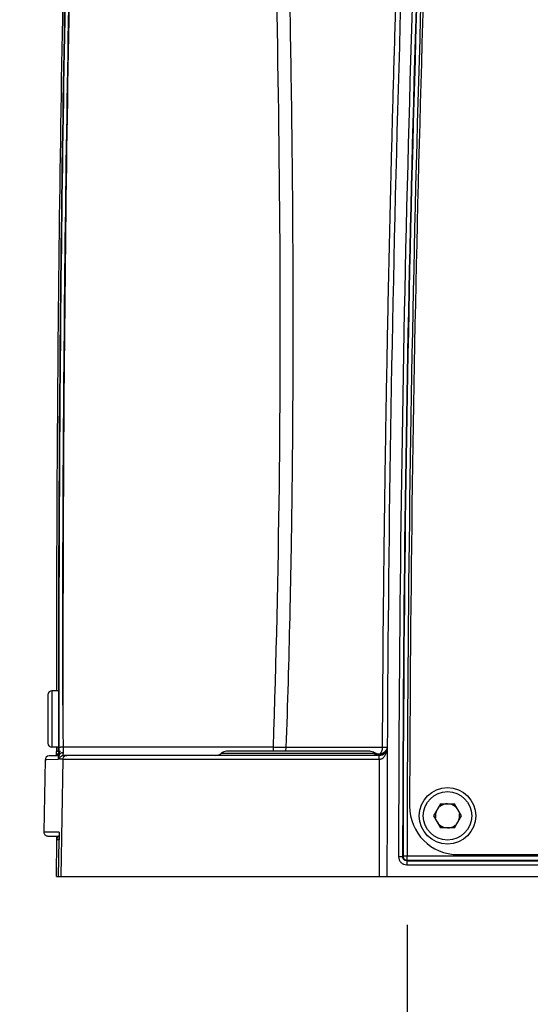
# Model space of a CAD drawing. Header units: millimetres. Extents: x 5828 to 6704, y 123 to 421.
# Tile 61 of 256: x 6335.03 to 6338.19, y 224.58 to 230.68. Entities that reach past the tile are written whole.
import ezdxf

# ---------------------------------------------------------------- set-up
doc = ezdxf.new("R2010")
doc.units = ezdxf.units.MM
doc.layers.add('外形图', color=7, linetype='Continuous')
doc.layers.add('尺寸标注', color=7, linetype='Continuous')
doc.styles.add('微软雅黑', font='msyh.ttc', dxfattribs={"height": 1.5})
doc.dimstyles.new('尺寸标注_1_20比例', dxfattribs={"dimtxt": 1.5, "dimasz": 1.25, "dimexe": 0.5, "dimexo": 0.4, "dimgap": 0.5, "dimtad": 1, "dimdec": 1, "dimlfac": 20, "dimdsep": 46, "dimtxsty": '微软雅黑', "dimcen": 0.09, "dimadec": 0, "dimazin": 0, "dimtp": 0.01, "dimtm": 0.01, "dimtfac": 1, "dimtdec": 1, "dimtofl": 0, "dimtmove": 0, "dimatfit": 3, "dimfxl": 1, "dimtolj": 1, "dimarcsym": 0})

# ---------------------------------------------------------------- blocks, each defined once
blk = doc.blocks.new('*D1069')
at = {"layer": 'Defpoints', "color": 0}
for p in [(6331.7491, 225.6193), (6335.2009, 225.6193), (6335.2539, 225.3693)]:
    blk.add_point(p, dxfattribs=at)
at = {"layer": '尺寸标注', "color": 0, "lineweight": -2}
for p, q in [((6331.7491, 226.8693), (6331.7491, 230.1784)), ((6334.8009, 225.6193), (6331.2491, 225.6193)), ((6334.8539, 225.3693), (6331.2491, 225.3693)), ((6331.7491, 224.1193), (6331.7491, 222.8693))]:
    blk.add_line(p, q, dxfattribs=at)
at = {"layer": '尺寸标注', "color": 0}
for points in [[(6331.5408, 226.8693), (6331.9575, 226.8693), (6331.7491, 225.6193)], [(6331.9575, 224.1193), (6331.5408, 224.1193), (6331.7491, 225.3693)]]:
    blk.add_solid(points, dxfattribs=at)
at = {"layer": '尺寸标注', "color": 0, "insert": (6330.4883, 229.2245), "char_height": 1.5, "attachment_point": 5, "rotation": 90, "style": '微软雅黑'}
blk.add_mtext('\\A1;\\A1;{\\fAlibaba PuHuiTi 3.0 55 Regular|b0|i0|c134|p18;5}', dxfattribs=at)
blk = doc.blocks.new('*D1071')
at = {"layer": 'Defpoints', "color": 0}
for p in [(6337.4256, 225.4689), (6344.3264, 225.4689), (6344.3264, 218.6911)]:
    blk.add_point(p, dxfattribs=at)
at = {"layer": '尺寸标注', "color": 0, "lineweight": -2}
for p, q in [((6337.4256, 225.0689), (6337.4256, 218.1911)), ((6344.3264, 225.0689), (6344.3264, 218.1911)), ((6338.6756, 218.6911), (6343.0764, 218.6911))]:
    blk.add_line(p, q, dxfattribs=at)
at = {"layer": '尺寸标注', "color": 0}
for points in [[(6338.6756, 218.8994), (6338.6756, 218.4828), (6337.4256, 218.6911)], [(6343.0764, 218.4828), (6343.0764, 218.8994), (6344.3264, 218.6911)]]:
    blk.add_solid(points, dxfattribs=at)
at = {"layer": '尺寸标注', "color": 0, "insert": (6340.7748, 219.9627), "char_height": 1.5, "attachment_point": 5, "style": '微软雅黑'}
blk.add_mtext('\\A1;{\\fAlibaba PuHuiTi 3.0 55 Regular|b0|i0|c134|p18;137}', dxfattribs=at)

msp = doc.modelspace()

# ---------------------------------------------------------------- linework, layer by layer
at = {"layer": '外形图', "linetype": 'ByBlock'}
for p, q in [((6335.2012, 226.4943), (6335.2012, 226.1944)), ((6335.2684, 226.5193), (6335.2262, 226.5193)), ((6335.2262, 226.5193), (6335.2262, 226.1693)), ((6335.2675, 226.1693), (6335.2262, 226.1693)), ((6335.2547, 226.1693), (6335.2548, 226.1422)), ((6335.2674, 226.1425), (6335.2673, 226.1689)), ((6336.5955, 226.1691), (6335.2949, 226.1691)), ((6336.5955, 226.1691), (6336.5955, 226.1443)), ((6337.2716, 226.1678), (6336.6756, 226.1678)), ((6337.2716, 226.1753), (6337.2716, 226.1678)), ((6335.2708, 226.1169), (6335.2082, 226.1158)), ((6335.268, 226.1193), (6335.2667, 226.1193)), ((6335.2706, 226.1193), (6335.268, 226.1193)), ((6335.2707, 226.1178), (6335.2706, 226.1193)), ((6335.2708, 226.1143), (6335.2707, 226.1178)), ((6337.2528, 226.1193), (6335.2982, 226.1193)), ((6337.2203, 226.1318), (6336.2748, 226.1318)), ((6337.1942, 226.1443), (6336.3078, 226.1443)), ((6337.2235, 226.1348), (6337.2231, 226.1345)), ((6337.2455, 226.1258), (6337.2235, 226.1348)), ((6337.2672, 226.1274), (6337.2455, 226.1258)), ((6337.2851, 226.1371), (6337.2661, 226.1271)), ((6337.2863, 226.1381), (6337.2672, 226.1274)), ((6337.2982, 226.1541), (6337.2851, 226.1371)), ((6337.299, 226.1559), (6337.2863, 226.1381)), ((6337.2984, 226.1551), (6337.2982, 226.1541)), ((6335.1837, 226.0913), (6335.1759, 225.6448)), ((6335.1941, 226.0914), (6335.1837, 226.0913)), ((6335.264, 226.0927), (6335.1941, 226.0914)), ((6335.2939, 226.0948), (6335.2732, 226.0948)), ((6335.2939, 226.0948), (6335.282, 225.3693)), ((6335.2939, 226.0948), (6337.2534, 226.0948)), ((6337.6327, 225.8193), (6337.5894, 225.7443)), ((6337.6327, 225.8193), (6337.7193, 225.8193)), ((6337.7626, 225.7443), (6337.7193, 225.8193)), ((6337.5894, 225.7443), (6337.6327, 225.6693)), ((6337.7193, 225.6693), (6337.7626, 225.7443)), ((6335.1759, 225.6448), (6335.2693, 225.6448)), ((6335.2009, 225.6193), (6335.2713, 225.6193)), ((6335.2576, 225.6193), (6335.2577, 225.6138)), ((6335.2577, 225.6138), (6335.2576, 225.5956)), ((6335.2712, 225.6243), (6335.2714, 225.6116)), ((6337.7193, 225.6693), (6337.6327, 225.6693)), ((6335.2539, 225.3693), (6335.2576, 225.5956)), ((6335.2676, 225.3693), (6335.2713, 225.5956)), ((6335.2714, 225.6116), (6335.2713, 225.5956)), ((6337.398, 225.4913), (6337.373, 225.4913)), ((6337.398, 225.4913), (6337.4006, 225.4939)), ((6344.3514, 225.4939), (6337.4006, 225.4939)), ((6337.4256, 225.4689), (6337.4256, 225.4939)), ((6337.7409, 225.5039), (6344.0113, 225.5039)), ((6337.423, 225.4663), (6344.329, 225.4663)), ((6337.423, 225.4663), (6337.423, 225.4413)), ((6337.423, 225.4413), (6344.329, 225.4413)), ((6337.4256, 225.4689), (6344.3264, 225.4689)), ((6335.2539, 225.3693), (6346.4981, 225.3693))]:
    msp.add_line(p, q, dxfattribs=at)
for points in [[(6337.2661, 226.1271), (6337.2447, 226.1259), (6337.2235, 226.1348)], [(6335.2705, 225.6375), (6335.2708, 225.6332), (6335.2712, 225.6243)]]:
    msp.add_lwpolyline(points, dxfattribs=at)
for radius in [0.175, 0.15]:
    msp.add_circle((6337.676, 225.7443), radius, dxfattribs=at)
for centre, radius, start, end in [((6510.0277, 225.3693), 172.7267, 177.199864, 180), ((6510.0277, 225.3693), 172.6548, 177.199864, 179.959524), ((6510.0277, 225.3693), 172.6298, 177.199864, 179.959524), ((6510.0277, 225.3693), 172.6272, 177.199864, 179.958649), ((6510.0277, 225.3693), 172.6022, 177.199864, 179.958649), ((6510.0277, 225.3693), 172.5872, 177.211319, 179.855727), ((6558.6929, 226.6347), 223.4386, 178.474986, 180.029582), ((6561.4504, 226.6409), 226.1836, 178.494952, 180.119551), ((6561.76, 226.6426), 226.4906, 178.497435, 180.119821), ((6561.1457, 226.6433), 225.8543, 178.494091, 180.053846), ((6561.9954, 226.6435), 226.701, 178.499192, 180.119895), ((6335.2262, 226.4943), 0.025, 90, 180), ((6335.2262, 226.1943), 0.025, 180, 270), ((6337.2529, 226.1693), 0.05, 269.97114, 359.73471), ((6335.2087, 226.0908), 0.025, 91.00001, 179.00014), ((6334.5096, 226.1372), 0.7451, 358.52367, 359.71943), ((6334.1845, 226.1402), 1.0703, 359.64683, 0.11174), ((6336.2417, 226.1693), 0.05, 270, 311.40962), ((6336.3078, 226.0943), 0.05, 90, 131.40962), ((6337.1942, 226.0943), 0.05, 54.06638, 90), ((6337.2533, 226.1687), 0.0495, 228.19088, 241.9763), ((6337.2529, 226.1681), 0.0488, 242.00523, 269.91384), ((6337.2529, 226.1705), 0.0506, 251.6398, 273.51411), ((6337.2529, 226.1703), 0.0504, 273.56827, 296.93156), ((6337.253, 226.17), 0.0501, 296.94574, 317.54777), ((6337.2534, 226.1696), 0.0496, 317.60138, 320.35159), ((6337.2521, 226.1704), 0.0511, 320.61836, 327.1051), ((6337.7411, 225.8039), 0.3, 179.99417, 269.99201), ((6337.676, 225.7443), 0.075, 90, 130.00237), ((6337.676, 225.7443), 0.075, 30, 70.00237), ((6337.676, 225.7443), 0.075, 150, 190.00237), ((6337.676, 225.7443), 0.075, 330, 10.00237), ((6337.676, 225.7443), 0.075, 210, 250.00237), ((6337.676, 225.7443), 0.075, 270, 310.00237), ((6335.2009, 225.6443), 0.025, 179, 270), ((6334.3003, 225.611), 0.9574, 359.08202, 0.21272), ((6334.5873, 225.6113), 0.6705, 0.27715, 0.721), ((6334.727, 225.6113), 0.5445, 0.33367, 1.42222), ((6334.4435, 225.6094), 0.8279, 359.0452, 0.35046), ((6337.4256, 225.4939), 0.025, 179.97507, 269.98358)]:
    msp.add_arc(centre, radius, start, end, dxfattribs=at)
for points, knots in [([(6337.4744, 233.8099), (6337.459, 233.492), (6337.4301, 232.8561), (6337.3918, 231.9021), (6337.3641, 231.1069), (6337.3447, 230.4706), (6337.3315, 229.9934), (6337.3196, 229.5161), (6337.309, 229.0388), (6337.2995, 228.5615), (6337.2912, 228.0842), (6337.2842, 227.6069), (6337.2765, 226.9706), (6337.2729, 226.4934), (6337.2716, 226.1753)], [0, 0, 0, 0, 0.125007, 0.250017, 0.375029, 0.437537, 0.500044, 0.562551, 0.625057, 0.687561, 0.750062, 0.812559, 0.875049, 1, 1, 1, 1]), ([(6336.5694, 232.631), (6336.6027, 231.5552), (6336.6542, 229.4014), (6336.6326, 227.2464), (6336.5955, 226.1691)], [0, 0, 0, 0, 0.499616, 1, 1, 1, 1]), ([(6336.6522, 232.6372), (6336.6602, 232.3682), (6336.6754, 231.8299), (6336.6945, 231.0223), (6336.7067, 230.3488), (6336.7134, 229.8097), (6336.7167, 229.4053), (6336.7184, 229.0007), (6336.7184, 228.4612), (6336.7148, 227.9216), (6336.7071, 227.3819), (6336.6963, 226.8423), (6336.6848, 226.4376), (6336.6756, 226.1678)], [0, 0, 0, 0, 0.124778, 0.249642, 0.374579, 0.437073, 0.499583, 0.562106, 0.62464, 0.749734, 0.812293, 0.874859, 1, 1, 1, 1]), ([(6335.2949, 226.1691), (6335.2919, 226.1691), (6335.2875, 226.1691), (6335.2817, 226.169), (6335.2779, 226.169), (6335.2748, 226.169), (6335.2724, 226.169), (6335.2709, 226.1689), (6335.2701, 226.1689), (6335.2699, 226.1689)], [0, 0, 0, 0, 0.359273, 0.533326, 0.688613, 0.815471, 0.910705, 0.972739, 1, 1, 1, 1]), ([(6335.2699, 226.1689), (6335.2699, 226.16), (6335.2701, 226.1435), (6335.2706, 226.127), (6335.271, 226.1193)], [0, 0, 0, 0, 0.536481, 1, 1, 1, 1]), ([(6335.2949, 226.1691), (6335.2949, 226.1661), (6335.2949, 226.1601), (6335.2952, 226.1515), (6335.2955, 226.1435), (6335.2957, 226.1383), (6335.2958, 226.1359)], [0, 0, 0, 0, 0.272293, 0.535504, 0.780772, 1, 1, 1, 1]), ([(6336.6756, 226.1678), (6336.6703, 226.1679), (6336.655, 226.1681), (6336.6282, 226.1685), (6336.6069, 226.1689), (6336.5955, 226.1691)], [0, 0, 0, 0, 0.198796, 0.573782, 1, 1, 1, 1]), ([(6336.6756, 226.1678), (6336.6755, 226.1657), (6336.6749, 226.1575), (6336.6727, 226.1495), (6336.6701, 226.1439)], [0, 0, 0, 0, 0.253785, 1, 1, 1, 1]), ([(6337.2716, 226.1678), (6337.2715, 226.1636), (6337.2706, 226.1552), (6337.2661, 226.1403), (6337.2596, 226.1303), (6337.254, 226.1257)], [0, 0, 0, 0, 0.272588, 0.535523, 1, 1, 1, 1]), ([(6337.2674, 226.0981), (6337.2707, 226.0996), (6337.2768, 226.1035), (6337.2843, 226.111), (6337.2903, 226.1196), (6337.295, 226.1289), (6337.2986, 226.1386), (6337.3019, 226.1519), (6337.3028, 226.1622), (6337.3029, 226.1691)], [0, 0, 0, 0, 0.129227, 0.256011, 0.381687, 0.506365, 0.63009, 0.753503, 1, 1, 1, 1]), ([(6337.2885, 226.1682), (6337.2873, 226.1681), (6337.2816, 226.168), (6337.276, 226.1679), (6337.2716, 226.1678)], [0, 0, 0, 0, 0.21818, 1, 1, 1, 1]), ([(6337.3024, 226.1689), (6337.3018, 226.1688), (6337.3002, 226.1687), (6337.2974, 226.1685), (6337.2933, 226.1683), (6337.2902, 226.1682), (6337.2885, 226.1682)], [0, 0, 0, 0, 0.124159, 0.33387, 0.626948, 1, 1, 1, 1]), ([(6335.2551, 226.1215), (6335.2548, 226.121), (6335.2544, 226.1198), (6335.2543, 226.1186), (6335.2543, 226.118)], [0, 0, 0, 0, 0.50848, 1, 1, 1, 1]), ([(6335.2579, 226.1422), (6335.2574, 226.1422), (6335.2566, 226.1422), (6335.2556, 226.1422), (6335.2551, 226.1422), (6335.255, 226.1422), (6335.2549, 226.1422), (6335.2548, 226.1422), (6335.2548, 226.1422), (6335.2547, 226.1422), (6335.2548, 226.1422), (6335.2548, 226.1422)], [0, 0, 0, 0, 0.464155, 0.784209, 0.889648, 0.928625, 0.958407, 0.97897, 0.990301, 0.992591, 1, 1, 1, 1]), ([(6335.2572, 226.1242), (6335.257, 226.124), (6335.2562, 226.1232), (6335.2555, 226.1223), (6335.2551, 226.1215)], [0, 0, 0, 0, 0.266827, 1, 1, 1, 1]), ([(6335.2787, 226.1299), (6335.2765, 226.13), (6335.2723, 226.1298), (6335.2664, 226.1288), (6335.2613, 226.127), (6335.2584, 226.1252), (6335.2572, 226.1242)], [0, 0, 0, 0, 0.286681, 0.558028, 0.798069, 1, 1, 1, 1]), ([(6335.2793, 226.1422), (6335.2752, 226.1422), (6335.2681, 226.1422), (6335.261, 226.1422), (6335.2579, 226.1422)], [0, 0, 0, 0, 0.567523, 1, 1, 1, 1]), ([(6335.2587, 226.123), (6335.2586, 226.1227), (6335.2582, 226.1216), (6335.258, 226.1204), (6335.2579, 226.1195)], [0, 0, 0, 0, 0.255641, 1, 1, 1, 1]), ([(6335.2674, 226.1048), (6335.2664, 226.1029), (6335.2647, 226.099), (6335.264, 226.0947), (6335.264, 226.0927)], [0, 0, 0, 0, 0.514953, 1, 1, 1, 1]), ([(6335.2667, 226.1193), (6335.2665, 226.1146), (6335.2662, 226.1082), (6335.2655, 226.1004), (6335.2652, 226.0973), (6335.265, 226.096)], [0, 0, 0, 0, 0.599883, 0.829295, 1, 1, 1, 1]), ([(6335.2674, 226.1425), (6335.2674, 226.1405), (6335.2674, 226.1328), (6335.2673, 226.125), (6335.2672, 226.1193)], [0, 0, 0, 0, 0.259239, 1, 1, 1, 1]), ([(6335.2835, 226.1335), (6335.2818, 226.1328), (6335.2785, 226.1312), (6335.2744, 226.1278), (6335.2717, 226.1238), (6335.2709, 226.1208), (6335.2708, 226.1193)], [0, 0, 0, 0, 0.284889, 0.544782, 0.781064, 1, 1, 1, 1]), ([(6335.2732, 226.0948), (6335.2731, 226.0948), (6335.2727, 226.0953), (6335.2724, 226.0963), (6335.2721, 226.0978), (6335.2718, 226.1), (6335.2715, 226.1028), (6335.2711, 226.1077), (6335.2709, 226.1116), (6335.2708, 226.1143)], [0, 0, 0, 0, 0.026791, 0.077684, 0.157721, 0.269356, 0.411577, 0.582042, 1, 1, 1, 1]), ([(6335.2732, 226.0948), (6335.2733, 226.0963), (6335.2737, 226.0994), (6335.2756, 226.1056), (6335.2802, 226.1127), (6335.2874, 226.1171), (6335.2935, 226.119), (6335.2967, 226.1193), (6335.2982, 226.1193)], [0, 0, 0, 0, 0.118086, 0.243287, 0.500241, 0.75704, 0.882086, 1, 1, 1, 1]), ([(6335.2958, 226.1359), (6335.2937, 226.1359), (6335.2895, 226.1354), (6335.2854, 226.1343), (6335.2835, 226.1335)], [0, 0, 0, 0, 0.506546, 1, 1, 1, 1]), ([(6335.2939, 226.0948), (6335.294, 226.098), (6335.295, 226.1028), (6335.2981, 226.1085), (6335.3013, 226.1123), (6335.305, 226.1153), (6335.3108, 226.1183), (6335.3157, 226.1193), (6335.3189, 226.1193)], [0, 0, 0, 0, 0.249357, 0.375, 0.500296, 0.625548, 0.751063, 1, 1, 1, 1]), ([(6335.2958, 226.1359), (6335.2958, 226.1355), (6335.2959, 226.1346), (6335.2958, 226.1331), (6335.2959, 226.1321), (6335.2959, 226.1316)], [0, 0, 0, 0, 0.261636, 0.639604, 1, 1, 1, 1]), ([(6335.2963, 226.125), (6335.2963, 226.1255), (6335.296, 226.1277), (6335.2959, 226.1298), (6335.2958, 226.1316)], [0, 0, 0, 0, 0.217467, 1, 1, 1, 1]), ([(6335.2972, 226.1208), (6335.297, 226.1214), (6335.2967, 226.1228), (6335.2964, 226.1242), (6335.2963, 226.125)], [0, 0, 0, 0, 0.426916, 1, 1, 1, 1]), ([(6335.2982, 226.1193), (6335.298, 226.1193), (6335.2977, 226.1197), (6335.2974, 226.1202), (6335.2973, 226.1206), (6335.2972, 226.1208)], [0, 0, 0, 0, 0.340378, 0.626427, 1, 1, 1, 1]), ([(6337.2203, 226.1318), (6337.2205, 226.1321), (6337.221, 226.1325), (6337.2216, 226.1332), (6337.2222, 226.1337), (6337.2227, 226.1341), (6337.223, 226.1344), (6337.2232, 226.1345), (6337.2233, 226.1346), (6337.2234, 226.1347), (6337.2235, 226.1348), (6337.2235, 226.1348), (6337.2235, 226.1348), (6337.2235, 226.1348)], [0, 0, 0, 0, 0.239756, 0.44528, 0.617344, 0.756683, 0.86399, 0.905836, 0.939915, 0.966301, 0.985065, 0.996276, 1, 1, 1, 1]), ([(6337.2231, 226.1345), (6337.223, 226.1344), (6337.222, 226.1335), (6337.221, 226.1326), (6337.2203, 226.1318)], [0, 0, 0, 0, 0.153289, 1, 1, 1, 1]), ([(6337.237, 226.1224), (6337.2354, 226.123), (6337.2295, 226.1253), (6337.2239, 226.1287), (6337.2203, 226.1318)], [0, 0, 0, 0, 0.251469, 1, 1, 1, 1]), ([(6337.2534, 226.0948), (6337.2534, 226.0964), (6337.2533, 226.0995), (6337.2532, 226.1041), (6337.2532, 226.1077), (6337.2531, 226.1103), (6337.2531, 226.1121), (6337.253, 226.1137), (6337.253, 226.1151), (6337.253, 226.1164), (6337.2529, 226.1174), (6337.2529, 226.1181), (6337.2529, 226.1186), (6337.2529, 226.1188), (6337.2529, 226.119), (6337.2529, 226.1192), (6337.2529, 226.1193), (6337.2529, 226.1193), (6337.2529, 226.1193)], [0, 0, 0, 0, 0.19504, 0.383559, 0.557029, 0.635754, 0.708262, 0.773939, 0.832173, 0.882353, 0.924001, 0.956843, 0.969881, 0.980622, 0.989034, 0.995085, 0.998746, 1, 1, 1, 1]), ([(6337.2976, 226.1472), (6337.2974, 226.1468), (6337.2966, 226.1453), (6337.2957, 226.1437), (6337.295, 226.1426)], [0, 0, 0, 0, 0.247484, 1, 1, 1, 1]), ([(6337.2996, 226.1517), (6337.2995, 226.1513), (6337.2988, 226.1498), (6337.2981, 226.1483), (6337.2976, 226.1472)], [0, 0, 0, 0, 0.244037, 1, 1, 1, 1]), ([(6335.265, 226.096), (6335.2649, 226.0955), (6335.2647, 226.0947), (6335.2645, 226.0937), (6335.2643, 226.093), (6335.2641, 226.0927), (6335.264, 226.0927)], [0, 0, 0, 0, 0.410494, 0.709739, 0.90221, 1, 1, 1, 1]), ([(6337.2534, 226.0948), (6337.253, 226.0343), (6337.2525, 225.9436), (6337.2522, 225.8227), (6337.2522, 225.732), (6337.2523, 225.6414), (6337.2524, 225.5205), (6337.2525, 225.4298), (6337.2527, 225.3693)], [0, 0, 0, 0, 0.25, 0.375, 0.5, 0.625, 0.75, 1, 1, 1, 1]), ([(6337.2534, 226.0948), (6337.2559, 226.0948), (6337.2607, 226.0955), (6337.2652, 226.0971), (6337.2674, 226.0981)], [0, 0, 0, 0, 0.500799, 1, 1, 1, 1]), ([(6335.2693, 225.6448), (6335.2694, 225.6447), (6335.2695, 225.6446), (6335.2698, 225.6442), (6335.27, 225.6432), (6335.2703, 225.6416), (6335.2705, 225.6393), (6335.2708, 225.6365), (6335.271, 225.633), (6335.2711, 225.6291), (6335.2712, 225.6263), (6335.2712, 225.6248)], [0, 0, 0, 0, 0.009518, 0.024601, 0.075841, 0.157422, 0.270357, 0.41354, 0.584557, 0.780922, 1, 1, 1, 1]), ([(6335.2608, 225.5953), (6335.2603, 225.5954), (6335.2597, 225.5954), (6335.2589, 225.5955), (6335.2585, 225.5955), (6335.2581, 225.5955), (6335.2579, 225.5955), (6335.2577, 225.5956), (6335.2576, 225.5956), (6335.2576, 225.5956)], [0, 0, 0, 0, 0.425476, 0.594663, 0.734604, 0.845154, 0.926186, 0.977655, 1, 1, 1, 1]), ([(6335.2712, 225.595), (6335.2701, 225.595), (6335.2667, 225.5951), (6335.2632, 225.5952), (6335.2608, 225.5953)], [0, 0, 0, 0, 0.302875, 1, 1, 1, 1]), ([(6337.373, 225.4913), (6337.3731, 225.4848), (6337.3755, 225.4716), (6337.3867, 225.455), (6337.4033, 225.4438), (6337.4165, 225.4414), (6337.423, 225.4413)], [0, 0, 0, 0, 0.250028, 0.5, 0.749972, 1, 1, 1, 1]), ([(6337.423, 225.4663), (6337.4197, 225.4663), (6337.4132, 225.4676), (6337.4048, 225.4731), (6337.3993, 225.4815), (6337.398, 225.488), (6337.398, 225.4913)], [0, 0, 0, 0, 0.250068, 0.499888, 0.74982, 1, 1, 1, 1])]:
    msp.add_open_spline(points, degree=3, knots=knots, dxfattribs=at)

# ---------------------------------------------------------------- dimensions: what is measured, and where the dimension line sits
at = {"layer": '尺寸标注'}
dim = msp.add_linear_dim(base=(6331.7491, 225.6193), p1=(6335.2539, 225.3693), p2=(6335.2009, 225.6193), angle=90, text='\\A1;{\\fAlibaba PuHuiTi 3.0 55 Regular|b0|i0|c134|p18;<>}', dimstyle='尺寸标注_1_20比例', dxfattribs=at)
dim.commit()
dim.dimension.update_dxf_attribs({"geometry": '*D1069', "text_midpoint": (6331.7491, 229.2245), "dimtype": 160})
dim = msp.add_linear_dim(base=(6344.3264, 218.6911), p1=(6337.4256, 225.4689), p2=(6344.3264, 225.4689), text='{\\fAlibaba PuHuiTi 3.0 55 Regular|b0|i0|c134|p18;137}', dimstyle='尺寸标注_1_20比例', dxfattribs=at)
dim.commit()
dim.dimension.update_dxf_attribs({"geometry": '*D1071', "text_midpoint": (6340.7748, 218.6911), "dimtype": 160})

doc.saveas('drawing.dxf')
